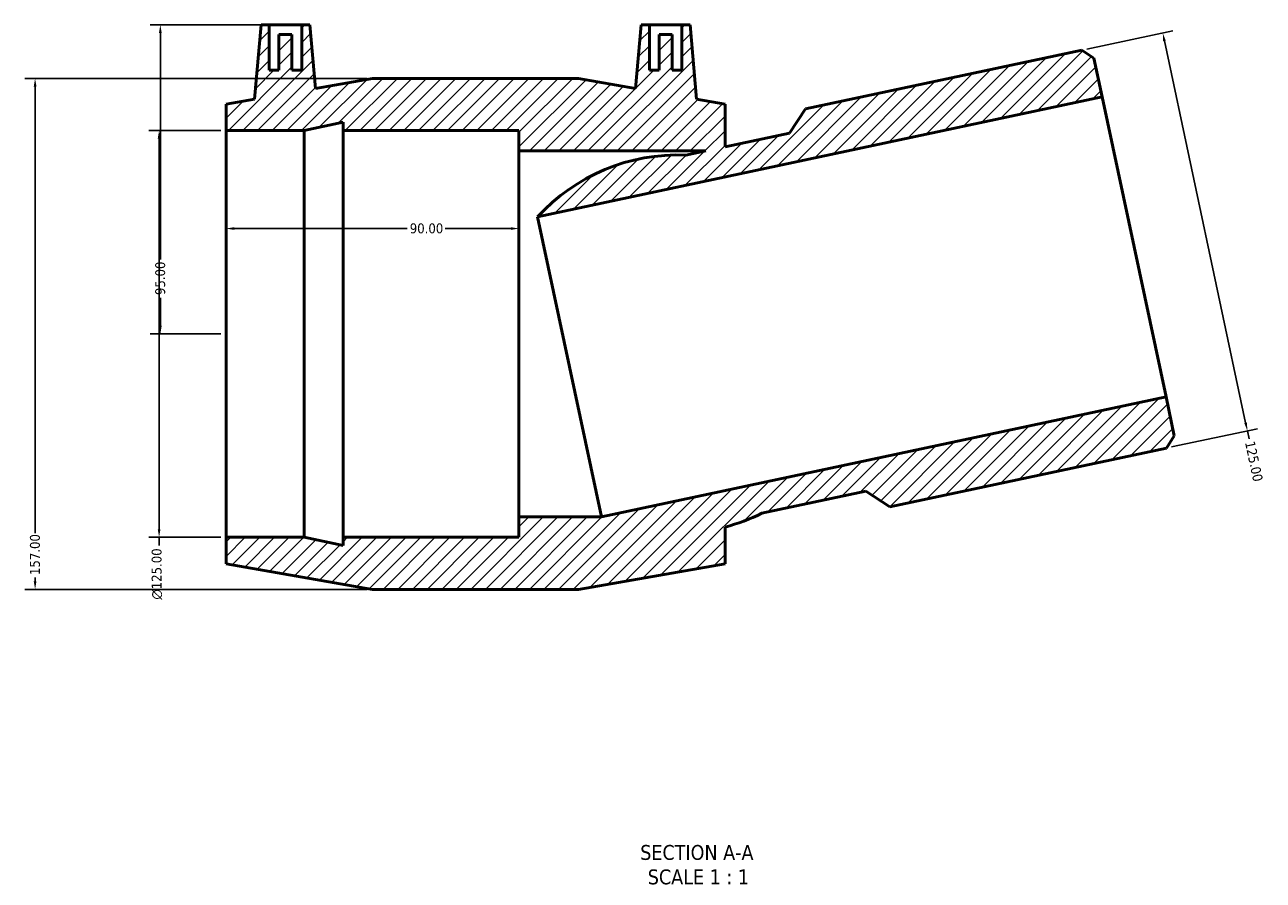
# Model space of a CAD drawing. Header units: millimetres. Extents: x -73 to 1423, y -612 to 1152.
# Tile 2 of 6: x 323 to 704, y -612 to -349. Entities that reach past the tile are written whole.
import ezdxf

# ---------------------------------------------------------------- set-up
doc = ezdxf.new("R2010")
doc.units = ezdxf.units.MM
for name, color, linetype, lineweight in [('Dimension (ANSI)', 7, 'Continuous', 25), ('Hatch (ANSI)', 7, 'Continuous', 18), ('Symbol (ANSI)', 7, 'Continuous', 25), ('Visible (ANSI)', 7, 'Continuous', 50)]:
    doc.layers.add(name, color=color, linetype=linetype, lineweight=lineweight)
doc.styles.add('Label Text (ANSI)', font='tahoma.ttf')
doc.styles.add('Note Text (ANSI)', font='tahoma.ttf')
doc.dimstyles.new('Default - mm (ANSI)', dxfattribs={"dimtxt": 3.048, "dimasz": 2.5, "dimexe": 3.175, "dimexo": 1.6002, "dimgap": 0.8, "dimtad": 0, "dimtoh": 1, "dimrnd": 1e-08, "dimzin": 4, "dimdsep": 46, "dimtxsty": 'Note Text (ANSI)', "dimcen": 0.09, "dimdle": 10, "dimclrd": 256, "dimclre": 256, "dimclrt": 230, "dimadec": 1, "dimazin": 1, "dimtfac": 1, "dimtofl": 0, "dimtmove": 0, "dimatfit": 3, "dimfxl": 1, "dimtolj": 1, "dimtzin": 4, "dimlwd": -1, "dimlwe": -1, "dimarcsym": 0})

# ---------------------------------------------------------------- blocks, each defined once
blk = doc.blocks.new('*D7')
at = {"layer": 'Defpoints', "color": 0, "transparency": 16777216}
for p in [(385.21, -381.9), (364.64, -506.9), (385.21, -506.9)]:
    blk.add_point(p, dxfattribs=at)
at = {"layer": 'Dimension (ANSI)', "transparency": 16777216}
for p, q in [((383.61, -381.9), (361.46, -381.9)), ((364.64, -384.4), (364.64, -504.4)), ((383.61, -506.9), (361.46, -506.9)), ((364.64, -506.9), (364.64, -509.4))]:
    blk.add_line(p, q, dxfattribs=at)
for points in [[(364.22, -384.4), (365.05, -384.4), (364.64, -381.9)], [(364.22, -504.4), (365.05, -504.4), (364.64, -506.9)]]:
    blk.add_solid(points, dxfattribs=at)
at = {"layer": 'Dimension (ANSI)', "color": 230, "true_color": 0xff0080, "transparency": 16777216, "insert": (362.34, -526.03), "char_height": 3.048, "attachment_point": 1, "rotation": 90, "style": 'Note Text (ANSI)'}
blk.add_mtext('\\A1;\\fAIGDT|b0|i0;\\H3.0480;\\ln\\fTahoma|b0|i0;\\H3.0480;125.00', dxfattribs=at)
blk = doc.blocks.new('*D8')
at = {"layer": 'Defpoints', "color": 0, "transparency": 16777216}
for p in [(430.21, -365.9), (326.54, -522.9), (430.21, -522.9)]:
    blk.add_point(p, dxfattribs=at)
at = {"layer": 'Dimension (ANSI)', "transparency": 16777216}
for p, q in [((428.61, -365.9), (323.37, -365.9)), ((326.54, -368.4), (326.54, -505.61)), ((326.54, -520.4), (326.54, -519.29)), ((428.61, -522.9), (323.37, -522.9))]:
    blk.add_line(p, q, dxfattribs=at)
for points in [[(326.12, -368.4), (326.96, -368.4), (326.54, -365.9)], [(326.12, -520.4), (326.96, -520.4), (326.54, -522.9)]]:
    blk.add_solid(points, dxfattribs=at)
at = {"layer": 'Dimension (ANSI)', "color": 230, "true_color": 0xff0080, "transparency": 16777216, "insert": (324.95, -518.49), "char_height": 3.048, "attachment_point": 1, "rotation": 90, "style": 'Note Text (ANSI)'}
blk.add_mtext('\\A1;157.00', dxfattribs=at)
blk = doc.blocks.new('*D9')
at = {"layer": 'Defpoints', "color": 0, "transparency": 16777216}
for p in [(475.21, -412.02), (385.21, -444.4), (475.21, -444.4)]:
    blk.add_point(p, dxfattribs=at)
at = {"layer": 'Dimension (ANSI)', "transparency": 16777216}
for p, q in [((387.71, -412.02), (440.85, -412.02)), ((472.71, -412.02), (452.57, -412.02))]:
    blk.add_line(p, q, dxfattribs=at)
for points in [[(387.71, -411.6), (387.71, -412.43), (385.21, -412.02)], [(472.71, -411.6), (472.71, -412.43), (475.21, -412.02)]]:
    blk.add_solid(points, dxfattribs=at)
at = {"layer": 'Dimension (ANSI)', "color": 230, "true_color": 0xff0080, "transparency": 16777216, "insert": (441.65, -410.43), "char_height": 3.048, "attachment_point": 1, "style": 'Note Text (ANSI)'}
blk.add_mtext('\\A1;90.00', dxfattribs=at)
blk = doc.blocks.new('*D10')
at = {"layer": 'Defpoints', "color": 0, "transparency": 16777216}
for p in [(648.15, -357.2), (698.99, -474.18), (674.14, -479.47)]:
    blk.add_point(p, dxfattribs=at)
at = {"layer": 'Dimension (ANSI)', "transparency": 16777216}
for p, q in [((649.71, -356.87), (676.11, -351.25)), ((673.52, -354.36), (698.47, -471.74)), ((675.7, -479.13), (702.1, -473.52)), ((698.99, -474.18), (699.51, -476.63))]:
    blk.add_line(p, q, dxfattribs=at)
for points in [[(673.93, -354.27), (673.12, -354.45), (673, -351.91)], [(698.88, -471.65), (698.07, -471.82), (698.99, -474.18)]]:
    blk.add_solid(points, dxfattribs=at)
at = {"layer": 'Dimension (ANSI)', "color": 230, "true_color": 0xff0080, "transparency": 16777216, "insert": (701.23, -477.08), "char_height": 3.048, "attachment_point": 1, "rotation": 282, "style": 'Note Text (ANSI)'}
blk.add_mtext('\\A1;125.00', dxfattribs=at)
blk = doc.blocks.new('*D11')
at = {"layer": 'Defpoints', "color": 0, "transparency": 16777216}
for p in [(398.46, -349.4), (365.02, -444.4), (385.21, -444.4)]:
    blk.add_point(p, dxfattribs=at)
at = {"layer": 'Dimension (ANSI)', "transparency": 16777216}
for p, q in [((396.86, -349.4), (361.85, -349.4)), ((365.02, -351.9), (365.02, -421.54)), ((365.02, -441.9), (365.02, -433.26)), ((383.61, -444.4), (361.85, -444.4))]:
    blk.add_line(p, q, dxfattribs=at)
for points in [[(364.6, -351.9), (365.44, -351.9), (365.02, -349.4)], [(364.6, -441.9), (365.44, -441.9), (365.02, -444.4)]]:
    blk.add_solid(points, dxfattribs=at)
at = {"layer": 'Dimension (ANSI)', "color": 230, "true_color": 0xff0080, "transparency": 16777216, "insert": (363.44, -432.46), "char_height": 3.048, "attachment_point": 1, "rotation": 90, "style": 'Note Text (ANSI)'}
blk.add_mtext('\\A1;95.00', dxfattribs=at)

msp = doc.modelspace()

# ---------------------------------------------------------------- hatches: boundary and pattern name
at = {"layer": 'Hatch (ANSI)'}
h = msp.add_hatch(dxfattribs=at)
h.set_pattern_fill('ANSI31', color=256, scale=25.4, style=0)
h.set_pattern_definition([(45, (0, 0), (-2.245064, 2.245064), [])])
edge = h.paths.add_edge_path()
edge.add_line((493.509, -365.899), (430.209, -365.899))
edge.add_line((430.209, -365.899), (412.67, -368.958))
edge.add_line((412.67, -368.958), (410.959, -349.399))
edge.add_line((410.959, -349.399), (408.459, -349.399))
edge.add_line((408.459, -349.399), (408.459, -363.399))
edge.add_line((408.459, -363.399), (405.459, -363.399))
edge.add_line((405.459, -363.399), (405.459, -352.399))
edge.add_line((405.459, -352.399), (401.459, -352.399))
edge.add_line((401.459, -352.399), (401.459, -363.399))
edge.add_line((401.459, -363.399), (398.459, -363.399))
edge.add_line((398.459, -363.399), (398.459, -349.399))
edge.add_line((398.459, -349.399), (395.959, -349.399))
edge.add_line((395.959, -349.399), (393.962, -372.222))
edge.add_line((393.962, -372.222), (385.209, -373.749))
edge.add_line((385.209, -373.749), (385.209, -381.899))
edge.add_line((385.209, -381.899), (409.209, -381.899))
edge.add_line((409.209, -381.899), (421.209, -379.348))
edge.add_line((421.209, -379.348), (421.209, -381.899))
edge.add_line((421.209, -381.899), (475.209, -381.899))
edge.add_line((475.209, -381.899), (475.209, -388.149))
edge.add_line((475.209, -388.149), (532.597, -388.149))
edge.add_line((532.597, -388.149), (526.449, -389.456))
edge.add_ellipse((523.956, -447.492), major_axis=(2.493, 58.036), ratio=1, start_angle=0, end_angle=50.24313)
edge.add_line((480.934, -408.46), (654.417, -371.585))
edge.add_line((654.417, -371.585), (651.873, -359.616))
edge.add_line((651.873, -359.616), (648.149, -357.198))
edge.add_line((648.149, -357.198), (563.187, -375.257))
edge.add_line((563.187, -375.257), (558.373, -382.67))
edge.add_line((558.373, -382.67), (538.509, -386.892))
edge.add_line((538.509, -386.892), (538.509, -373.749))
edge.add_line((538.509, -373.749), (529.756, -372.222))
edge.add_line((529.756, -372.222), (527.759, -349.399))
edge.add_line((527.759, -349.399), (525.259, -349.399))
edge.add_line((525.259, -349.399), (525.259, -363.399))
edge.add_line((525.259, -363.399), (522.259, -363.399))
edge.add_line((522.259, -363.399), (522.259, -352.399))
edge.add_line((522.259, -352.399), (518.259, -352.399))
edge.add_line((518.259, -352.399), (518.259, -363.399))
edge.add_line((518.259, -363.399), (515.259, -363.399))
edge.add_line((515.259, -363.399), (515.259, -349.399))
edge.add_line((515.259, -349.399), (512.759, -349.399))
edge.add_line((512.759, -349.399), (511.048, -368.958))
edge.add_line((511.048, -368.958), (493.509, -365.899))
edge = h.paths.add_edge_path()
edge.add_line((430.209, -522.899), (493.509, -522.899))
edge.add_line((493.509, -522.899), (538.509, -515.049))
edge.add_line((538.509, -515.049), (538.509, -503.73))
edge.add_ellipse((523.956, -447.492), major_axis=(14.553, -56.237), ratio=1, start_angle=0, end_angle=11.95067)
edge.add_line((549.839, -499.497), (581.763, -492.712))
edge.add_line((581.763, -492.712), (589.176, -497.526))
edge.add_line((589.176, -497.526), (674.138, -479.466))
edge.add_line((674.138, -479.466), (676.556, -475.742))
edge.add_line((676.556, -475.742), (674.012, -463.774))
edge.add_line((674.012, -463.774), (500.529, -500.649))
edge.add_line((500.529, -500.649), (475.209, -500.649))
edge.add_line((475.209, -500.649), (475.209, -506.899))
edge.add_line((475.209, -506.899), (421.209, -506.899))
edge.add_line((421.209, -506.899), (421.209, -509.449))
edge.add_line((421.209, -509.449), (409.209, -506.899))
edge.add_line((409.209, -506.899), (385.209, -506.899))
edge.add_line((385.209, -506.899), (385.209, -515.049))
edge.add_line((385.209, -515.049), (430.209, -522.899))

# ---------------------------------------------------------------- linework, layer by layer
at = {"layer": 'Visible (ANSI)'}
for p, q in [((395.959, -349.399), (393.962, -372.222)), ((398.459, -349.399), (395.959, -349.399)), ((398.459, -363.399), (398.459, -349.399)), ((398.459, -349.399), (408.459, -349.399)), ((410.959, -349.399), (408.459, -349.399)), ((408.459, -349.399), (408.459, -363.399)), ((412.67, -368.958), (410.959, -349.399)), ((512.759, -349.399), (511.048, -368.958)), ((515.259, -349.399), (512.759, -349.399)), ((515.259, -363.399), (515.259, -349.399)), ((515.259, -349.399), (525.259, -349.399)), ((527.759, -349.399), (525.259, -349.399)), ((525.259, -349.399), (525.259, -363.399)), ((529.756, -372.222), (527.759, -349.399)), ((405.459, -352.399), (401.459, -352.399)), ((401.459, -352.399), (401.459, -363.399)), ((405.459, -363.399), (405.459, -352.399)), ((522.259, -352.399), (518.259, -352.399)), ((518.259, -352.399), (518.259, -363.399)), ((522.259, -363.399), (522.259, -352.399)), ((648.149, -357.198), (563.187, -375.257)), ((651.873, -359.616), (648.149, -357.198)), ((654.417, -371.585), (651.873, -359.616)), ((401.459, -363.399), (398.459, -363.399)), ((408.459, -363.399), (405.459, -363.399)), ((518.259, -363.399), (515.259, -363.399)), ((525.259, -363.399), (522.259, -363.399)), ((430.209, -365.899), (412.67, -368.958)), ((493.509, -365.899), (430.209, -365.899)), ((511.048, -368.958), (493.509, -365.899)), ((393.962, -372.222), (385.209, -373.749)), ((480.934, -408.46), (654.417, -371.585)), ((538.509, -373.749), (529.756, -372.222)), ((654.417, -371.585), (674.012, -463.774)), ((385.209, -373.749), (385.209, -381.899)), ((538.509, -386.892), (538.509, -373.749)), ((563.187, -375.257), (558.373, -382.67)), ((409.209, -381.899), (421.209, -379.348)), ((421.209, -379.348), (421.209, -381.899)), ((385.209, -381.899), (409.209, -381.899)), ((385.209, -506.899), (385.209, -381.899)), ((409.209, -506.899), (409.209, -381.899)), ((421.209, -381.899), (475.209, -381.899)), ((421.209, -506.899), (421.209, -381.899)), ((475.209, -381.899), (475.209, -388.149)), ((558.373, -382.67), (538.509, -386.892)), ((475.209, -388.149), (532.597, -388.149)), ((475.209, -500.649), (475.209, -388.149)), ((532.597, -388.149), (526.449, -389.456)), ((480.934, -408.46), (500.529, -500.649)), ((674.012, -463.774), (500.529, -500.649)), ((676.556, -475.742), (674.012, -463.774)), ((674.138, -479.466), (676.556, -475.742)), ((589.176, -497.526), (674.138, -479.466)), ((549.839, -499.497), (581.763, -492.712)), ((581.763, -492.712), (589.176, -497.526)), ((500.529, -500.649), (475.209, -500.649)), ((475.209, -500.649), (475.209, -506.899)), ((538.509, -515.049), (538.509, -503.73)), ((409.209, -506.899), (385.209, -506.899)), ((385.209, -506.899), (385.209, -515.049)), ((421.209, -509.449), (409.209, -506.899)), ((475.209, -506.899), (421.209, -506.899)), ((421.209, -506.899), (421.209, -509.449)), ((385.209, -515.049), (430.209, -522.899)), ((493.509, -522.899), (538.509, -515.049)), ((430.209, -522.899), (493.509, -522.899))]:
    msp.add_line(p, q, dxfattribs=at)
for start, end in [(87.54064, 137.78378), (284.50869, 296.45936)]:
    msp.add_arc((523.956, -447.492), 58.09, start, end, dxfattribs=at)

# ---------------------------------------------------------------- texts
at = {"layer": 'Symbol (ANSI)', "char_height": 4.572, "attachment_point": 7, "style": 'Label Text (ANSI)'}
for s, insert in [('SECTION A-A', (512.458, -606.106)), ('SCALE 1 : 1', (514.777, -613.619))]:
    msp.add_mtext(s, dxfattribs=dict(at, insert=insert))

# ---------------------------------------------------------------- dimensions: what is measured, and where the dimension line sits
at = {"layer": 'Dimension (ANSI)'}
for base, p1, p2, angle, override, picture, middle in [((365.021, -444.399), (398.459, -349.399), (385.209, -444.399), 90, {"dimtoh": 0, "dimdec": 2, "dimtp": 0, "dimtm": 0, "dimtdec": 2, "dimatfit": 1}, '*D11', (365.021, -427.399)), ((698.994, -474.183), (648.149, -357.198), (674.138, -479.466), 102, {"dimtoh": 0, "dimdec": 2, "dimtp": 0, "dimtm": 0, "dimtdec": 2, "dimatfit": 2}, '*D10', (700.935, -483.319)), ((326.54, -522.899), (430.209, -365.899), (430.209, -522.899), 90, {"dimtoh": 0, "dimdec": 2, "dimtp": 0, "dimtm": 0, "dimtdec": 2, "dimatfit": 1}, '*D8', (326.54, -512.446)), ((475.209, -412.015), (385.209, -444.399), (475.209, -444.399), 180, {"dimtoh": 0, "dimdec": 2, "dimse1": 1, "dimse2": 1, "dimtp": 0, "dimtm": 0, "dimtdec": 2, "dimatfit": 1}, '*D9', (446.709, -412.015))]:
    dim = msp.add_linear_dim(base=base, p1=p1, p2=p2, angle=angle, dimstyle='Default - mm (ANSI)', override=override, dxfattribs=at)
    dim.commit()
    dim.dimension.update_dxf_attribs({"geometry": picture, "text_midpoint": middle, "dimtype": 160})
dim = msp.add_linear_dim(base=(364.635, -506.899), p1=(385.209, -381.899), p2=(385.209, -506.899), angle=90, text='\\fAIGDT|b0|i0;\\H3.0480;\\ln\\fTahoma|b0|i0;\\H3.0480;<>', dimstyle='Default - mm (ANSI)', override={"dimtoh": 0, "dimdec": 2, "dimtp": 0, "dimtm": 0, "dimtdec": 2, "dimatfit": 2}, dxfattribs=at)
dim.commit()
dim.dimension.update_dxf_attribs({"geometry": '*D7', "text_midpoint": (364.635, -518.116), "dimtype": 160})

doc.saveas('drawing.dxf')
